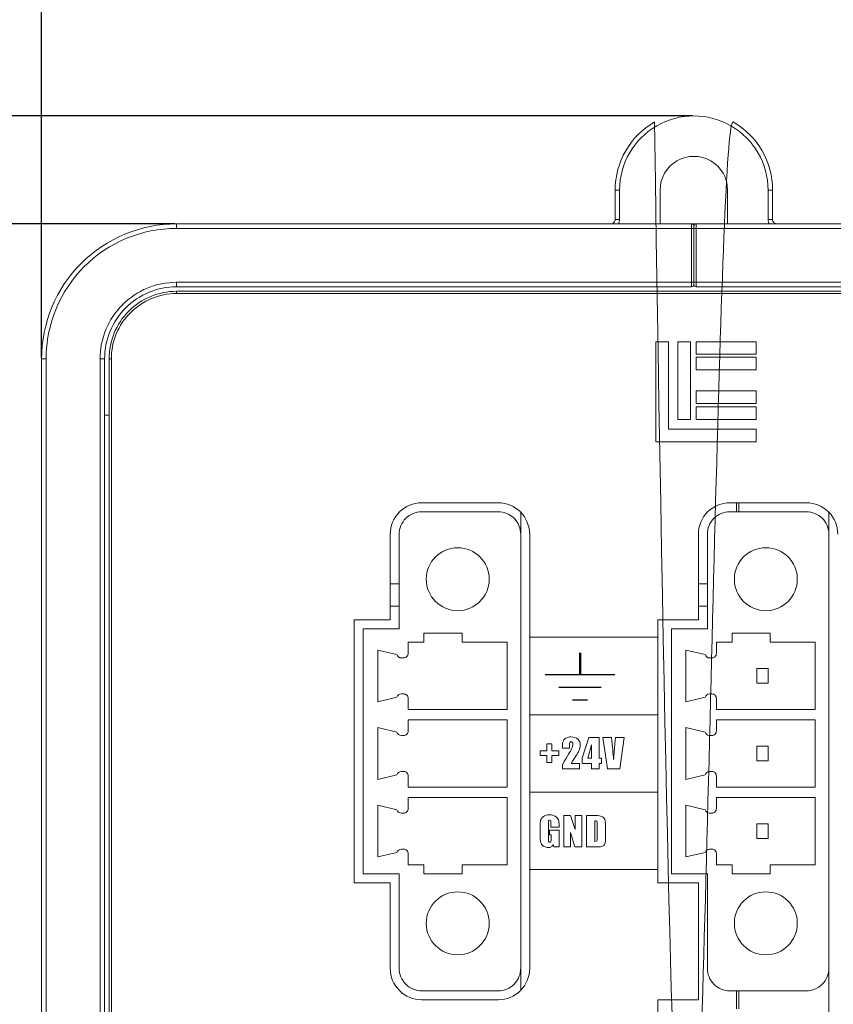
# Model space of a CAD drawing. Header units: millimetres. Extents: x 143 to 803, y 113 to 505.
# Tile 12 of 30: x 292 to 328, y 319 to 362. Entities that reach past the tile are written whole.
import ezdxf

# ---------------------------------------------------------------- set-up
doc = ezdxf.new("R2010")
doc.units = ezdxf.units.MM
doc.header["$MEASUREMENT"] = 0
doc.layers.add('layer 1', color=7, linetype='Continuous')
doc.dimstyles.get("Standard").update_dxf_attribs({"dimtxt": 0.18, "dimasz": 0.18, "dimexe": 0.18, "dimexo": 0.0625, "dimgap": 0.09, "dimtad": 0, "dimtih": 1, "dimtoh": 1, "dimdec": 4, "dimzin": 0, "dimdsep": 46, "dimtxsty": 'Standard', "dimcen": 0.09, "dimadec": 0, "dimazin": 0, "dimtfac": 1, "dimtdec": 4, "dimtofl": 0, "dimtmove": 0, "dimatfit": 3, "dimfxl": 1, "dimtolj": 1, "dimtzin": 0, "dimarcsym": 0})

# ---------------------------------------------------------------- blocks, each defined once
blk = doc.blocks.new('*D1')
at = {"color": 0, "lineweight": -2}
for p, q in [((293.283, 347.392), (293.283, 389.935)), ((293.463, 389.755), (316.693, 389.755)), ((351.103, 389.755), (327.873, 389.755)), ((351.283, 347.392), (351.283, 389.935))]:
    blk.add_line(p, q, dxfattribs=at)
at = {"color": 0}
for points in [[(293.463, 389.785), (293.463, 389.725), (293.283, 389.755)], [(351.103, 389.785), (351.103, 389.725), (351.283, 389.755)]]:
    blk.add_solid(points, dxfattribs=at)
at = {"layer": 'Defpoints', "color": 0}
for p in [(351.283, 389.755), (293.283, 347.33), (351.283, 347.33)]:
    blk.add_point(p, dxfattribs=at)
at = {"color": 0, "insert": (322.283, 389.755), "char_height": 3, "attachment_point": 5}
blk.add_mtext('\\A1;58.00', dxfattribs=at)
blk = doc.blocks.new('*D2')
at = {"color": 0, "lineweight": -2}
for p, q in [((322.221, 358.13), (259.858, 358.13)), ((260.038, 357.95), (260.038, 301.82)), ((260.038, 242.511), (260.038, 298.64)), ((322.221, 242.331), (259.858, 242.331))]:
    blk.add_line(p, q, dxfattribs=at)
at = {"color": 0}
for points in [[(260.008, 357.95), (260.068, 357.95), (260.038, 358.13)], [(260.008, 242.511), (260.068, 242.511), (260.038, 242.331)]]:
    blk.add_solid(points, dxfattribs=at)
at = {"layer": 'Defpoints', "color": 0}
for p in [(322.283, 358.13), (260.038, 242.331), (322.283, 242.331)]:
    blk.add_point(p, dxfattribs=at)
at = {"color": 0, "insert": (260.038, 300.23), "char_height": 3, "attachment_point": 5}
blk.add_mtext('\\A1;115.80', dxfattribs=at)
blk = doc.blocks.new('*D7')
at = {"color": 0, "lineweight": -2}
for p, q in [((299.221, 353.33), (281.426, 353.33)), ((281.606, 353.15), (281.606, 301.92)), ((281.606, 247.511), (281.606, 298.74)), ((299.221, 247.331), (281.426, 247.331))]:
    blk.add_line(p, q, dxfattribs=at)
at = {"color": 0}
for points in [[(281.576, 353.15), (281.636, 353.15), (281.606, 353.33)], [(281.576, 247.511), (281.636, 247.511), (281.606, 247.331)]]:
    blk.add_solid(points, dxfattribs=at)
at = {"layer": 'Defpoints', "color": 0}
for p in [(299.283, 353.33), (281.606, 247.331), (299.283, 247.331)]:
    blk.add_point(p, dxfattribs=at)
at = {"color": 0, "insert": (281.606, 300.33), "char_height": 3, "attachment_point": 5}
blk.add_mtext('\\A1;106.00', dxfattribs=at)

msp = doc.modelspace()

# ---------------------------------------------------------------- linework, layer by layer
at = {"layer": 'layer 1', "color": 250, "lineweight": 9}
for points, knots in [([(325.783, 354.83), (325.783, 356.08), (325.116, 357.235), (324.033, 357.861), (324.033, 357.861), (322.95, 358.486), (322.283, 242.331), (320.533, 357.861), (320.533, 357.861), (319.45, 357.235), (318.783, 356.08), (318.783, 354.83)], [0, 0, 0, 0, 0.25, 0.25, 0.25, 0.25, 0.5, 0.5, 0.5, 0.5, 1, 1, 1, 1]), ([(325.583, 354.83), (325.583, 356.008), (324.954, 357.098), (323.933, 357.687), (323.933, 357.687), (322.912, 358.277), (321.654, 358.277), (320.633, 357.687), (320.633, 357.687), (319.612, 357.098), (318.983, 356.008), (318.983, 354.83)], [0, 0, 0, 0, 0.25, 0.25, 0.25, 0.25, 0.5, 0.5, 0.5, 0.5, 1, 1, 1, 1]), ([(323.783, 354.83), (323.783, 355.366), (323.497, 355.861), (323.033, 356.129), (323.033, 356.129), (322.569, 356.397), (321.997, 356.397), (321.533, 356.129), (321.533, 356.129), (321.069, 355.861), (320.783, 355.366), (320.783, 354.83)], [0, 0, 0, 0, 0.25, 0.25, 0.25, 0.25, 0.5, 0.5, 0.5, 0.5, 1, 1, 1, 1]), ([(299.283, 353.33), (297.692, 353.33), (296.166, 352.697), (295.041, 351.572), (295.041, 351.572), (293.915, 350.447), (293.283, 348.921), (293.283, 347.33)], [0, 0, 0, 0, 0.333333, 0.333333, 0.333333, 0.333333, 1, 1, 1, 1]), ([(318.583, 353.33), (318.636, 353.33), (318.687, 353.351), (318.725, 353.388), (318.725, 353.388), (318.762, 353.426), (318.783, 353.477), (318.783, 353.53)], [0, 0, 0, 0, 0.333333, 0.333333, 0.333333, 0.333333, 1, 1, 1, 1]), ([(322.283, 353.23), (322.283, 353.256), (322.273, 353.282), (322.254, 353.3), (322.254, 353.3), (322.235, 353.319), (322.21, 353.33), (322.183, 353.33)], [0, 0, 0, 0, 0.333333, 0.333333, 0.333333, 0.333333, 1, 1, 1, 1]), ([(322.383, 353.33), (322.357, 353.33), (322.331, 353.319), (322.312, 353.3), (322.312, 353.3), (322.294, 353.282), (322.283, 353.256), (322.283, 353.23)], [0, 0, 0, 0, 0.333333, 0.333333, 0.333333, 0.333333, 1, 1, 1, 1]), ([(325.783, 353.53), (325.783, 353.477), (325.804, 353.426), (325.842, 353.388), (325.842, 353.388), (325.879, 353.351), (325.93, 353.33), (325.983, 353.33)], [0, 0, 0, 0, 0.333333, 0.333333, 0.333333, 0.333333, 1, 1, 1, 1]), ([(299.283, 353.129), (297.745, 353.129), (296.27, 352.518), (295.182, 351.431), (295.182, 351.431), (294.094, 350.343), (293.483, 348.868), (293.483, 347.33)], [0, 0, 0, 0, 0.333333, 0.333333, 0.333333, 0.333333, 1, 1, 1, 1]), ([(299.283, 350.73), (298.382, 350.73), (297.517, 350.371), (296.879, 349.734), (296.879, 349.734), (296.242, 349.096), (295.883, 348.231), (295.883, 347.33)], [0, 0, 0, 0, 0.333333, 0.333333, 0.333333, 0.333333, 1, 1, 1, 1]), ([(299.283, 350.53), (298.435, 350.53), (297.621, 350.193), (297.021, 349.593), (297.021, 349.593), (296.42, 348.992), (296.083, 348.179), (296.083, 347.33)], [0, 0, 0, 0, 0.333333, 0.333333, 0.333333, 0.333333, 1, 1, 1, 1]), ([(299.283, 350.33), (298.488, 350.33), (297.725, 350.014), (297.162, 349.451), (297.162, 349.451), (296.599, 348.888), (296.283, 348.125), (296.283, 347.33)], [0, 0, 0, 0, 0.333333, 0.333333, 0.333333, 0.333333, 1, 1, 1, 1]), ([(299.283, 350.23), (298.514, 350.23), (297.777, 349.924), (297.233, 349.38), (297.233, 349.38), (296.689, 348.837), (296.383, 348.099), (296.383, 347.33)], [0, 0, 0, 0, 0.333333, 0.333333, 0.333333, 0.333333, 1, 1, 1, 1]), ([(322.183, 350.53), (322.21, 350.53), (322.235, 350.54), (322.254, 350.559), (322.254, 350.559), (322.273, 350.578), (322.283, 350.603), (322.283, 350.63)], [0, 0, 0, 0, 0.333333, 0.333333, 0.333333, 0.333333, 1, 1, 1, 1]), ([(322.283, 350.63), (322.283, 350.603), (322.294, 350.578), (322.312, 350.559), (322.312, 350.559), (322.331, 350.54), (322.357, 350.53), (322.383, 350.53)], [0, 0, 0, 0, 0.333333, 0.333333, 0.333333, 0.333333, 1, 1, 1, 1]), ([(320.595, 343.638), (320.595, 343.638), (325.049, 343.638), (325.049, 343.638), (325.049, 343.638), (325.049, 343.638), (325.049, 344.201), (325.049, 344.201), (325.049, 344.201), (325.049, 344.201), (321.158, 344.201), (321.158, 344.201), (321.158, 344.201), (321.158, 344.201), (321.158, 348.091), (321.158, 348.091), (321.158, 348.091), (321.158, 348.091), (320.595, 348.091), (320.595, 348.091), (320.595, 348.091), (320.595, 348.091), (320.595, 343.638), (320.595, 343.638)], [0, 0, 0, 0, 0.142857, 0.142857, 0.142857, 0.142857, 0.285714, 0.285714, 0.285714, 0.285714, 0.428571, 0.428571, 0.428571, 0.428571, 0.571429, 0.571429, 0.571429, 0.571429, 0.714286, 0.714286, 0.714286, 0.714286, 1, 1, 1, 1]), ([(321.568, 344.628), (321.568, 344.628), (322.131, 344.628), (322.131, 344.628), (322.131, 344.628), (322.131, 344.628), (322.131, 348.091), (322.131, 348.091), (322.131, 348.091), (322.131, 348.091), (321.568, 348.091), (321.568, 348.091), (321.568, 348.091), (321.568, 348.091), (321.568, 344.628), (321.568, 344.628)], [0, 0, 0, 0, 0.2, 0.2, 0.2, 0.2, 0.4, 0.4, 0.4, 0.4, 0.6, 0.6, 0.6, 0.6, 1, 1, 1, 1]), ([(322.383, 347.529), (322.383, 347.529), (325.049, 347.529), (325.049, 347.529), (325.049, 347.529), (325.049, 347.529), (325.049, 348.091), (325.049, 348.091), (325.049, 348.091), (325.049, 348.091), (322.383, 348.091), (322.383, 348.091), (322.383, 348.091), (322.383, 348.091), (322.383, 347.529), (322.383, 347.529)], [0, 0, 0, 0, 0.2, 0.2, 0.2, 0.2, 0.4, 0.4, 0.4, 0.4, 0.6, 0.6, 0.6, 0.6, 1, 1, 1, 1]), ([(322.383, 346.845), (322.383, 346.845), (325.049, 346.845), (325.049, 346.845), (325.049, 346.845), (325.049, 346.845), (325.049, 347.408), (325.049, 347.408), (325.049, 347.408), (325.049, 347.408), (322.383, 347.408), (322.383, 347.408), (322.383, 347.408), (322.383, 347.408), (322.383, 346.845), (322.383, 346.845)], [0, 0, 0, 0, 0.2, 0.2, 0.2, 0.2, 0.4, 0.4, 0.4, 0.4, 0.6, 0.6, 0.6, 0.6, 1, 1, 1, 1]), ([(322.383, 345.336), (322.383, 345.336), (325.049, 345.336), (325.049, 345.336), (325.049, 345.336), (325.049, 345.336), (325.049, 345.899), (325.049, 345.899), (325.049, 345.899), (325.049, 345.899), (322.383, 345.899), (322.383, 345.899), (322.383, 345.899), (322.383, 345.899), (322.383, 345.336), (322.383, 345.336)], [0, 0, 0, 0, 0.2, 0.2, 0.2, 0.2, 0.4, 0.4, 0.4, 0.4, 0.6, 0.6, 0.6, 0.6, 1, 1, 1, 1]), ([(322.383, 344.628), (322.383, 344.628), (325.049, 344.628), (325.049, 344.628), (325.049, 344.628), (325.049, 344.628), (325.049, 345.192), (325.049, 345.192), (325.049, 345.192), (325.049, 345.192), (322.383, 345.192), (322.383, 345.192), (322.383, 345.192), (322.383, 345.192), (322.383, 344.628), (322.383, 344.628)], [0, 0, 0, 0, 0.2, 0.2, 0.2, 0.2, 0.4, 0.4, 0.4, 0.4, 0.6, 0.6, 0.6, 0.6, 1, 1, 1, 1]), ([(310.183, 340.93), (309.812, 340.93), (309.456, 340.782), (309.193, 340.52), (309.193, 340.52), (308.931, 340.257), (308.783, 339.901), (308.783, 339.53)], [0, 0, 0, 0, 0.333333, 0.333333, 0.333333, 0.333333, 1, 1, 1, 1]), ([(314.983, 339.53), (314.983, 339.901), (314.836, 340.257), (314.573, 340.52), (314.573, 340.52), (314.311, 340.782), (313.955, 340.93), (313.583, 340.93)], [0, 0, 0, 0, 0.333333, 0.333333, 0.333333, 0.333333, 1, 1, 1, 1]), ([(323.883, 340.93), (323.512, 340.93), (323.156, 340.782), (322.893, 340.52), (322.893, 340.52), (322.631, 340.257), (322.483, 339.901), (322.483, 339.53)], [0, 0, 0, 0, 0.333333, 0.333333, 0.333333, 0.333333, 1, 1, 1, 1]), ([(328.683, 339.53), (328.683, 339.901), (328.535, 340.257), (328.273, 340.52), (328.273, 340.52), (328.01, 340.782), (327.655, 340.93), (327.283, 340.93)], [0, 0, 0, 0, 0.333333, 0.333333, 0.333333, 0.333333, 1, 1, 1, 1]), ([(310.183, 340.53), (309.918, 340.53), (309.664, 340.425), (309.476, 340.237), (309.476, 340.237), (309.289, 340.05), (309.183, 339.795), (309.183, 339.53)], [0, 0, 0, 0, 0.333333, 0.333333, 0.333333, 0.333333, 1, 1, 1, 1]), ([(314.583, 339.53), (314.583, 339.795), (314.478, 340.05), (314.29, 340.237), (314.29, 340.237), (314.103, 340.425), (313.849, 340.53), (313.583, 340.53)], [0, 0, 0, 0, 0.333333, 0.333333, 0.333333, 0.333333, 1, 1, 1, 1]), ([(323.883, 340.53), (323.618, 340.53), (323.364, 340.425), (323.176, 340.237), (323.176, 340.237), (322.988, 340.05), (322.883, 339.795), (322.883, 339.53)], [0, 0, 0, 0, 0.333333, 0.333333, 0.333333, 0.333333, 1, 1, 1, 1]), ([(328.283, 339.53), (328.283, 339.795), (328.178, 340.05), (327.99, 340.237), (327.99, 340.237), (327.803, 340.425), (327.548, 340.53), (327.283, 340.53)], [0, 0, 0, 0, 0.333333, 0.333333, 0.333333, 0.333333, 1, 1, 1, 1]), ([(311.783, 336.13), (312.556, 336.13), (313.183, 336.757), (313.183, 337.53), (313.183, 337.53), (313.183, 338.303), (312.556, 338.93), (311.783, 338.93), (311.783, 338.93), (311.01, 338.93), (310.383, 338.303), (310.383, 337.53), (310.383, 337.53), (310.383, 336.757), (311.01, 336.13), (311.783, 336.13)], [0, 0, 0, 0, 0.2, 0.2, 0.2, 0.2, 0.4, 0.4, 0.4, 0.4, 0.6, 0.6, 0.6, 0.6, 1, 1, 1, 1]), ([(325.483, 336.13), (326.256, 336.13), (326.883, 336.757), (326.883, 337.53), (326.883, 337.53), (326.883, 338.303), (326.256, 338.93), (325.483, 338.93), (325.483, 338.93), (324.71, 338.93), (324.083, 338.303), (324.083, 337.53), (324.083, 337.53), (324.083, 336.757), (324.71, 336.13), (325.483, 336.13)], [0, 0, 0, 0, 0.2, 0.2, 0.2, 0.2, 0.4, 0.4, 0.4, 0.4, 0.6, 0.6, 0.6, 0.6, 1, 1, 1, 1]), ([(314.983, 334.953), (314.983, 334.953), (320.683, 334.953), (320.683, 334.953), (320.683, 334.953), (320.683, 334.953), (320.683, 331.507), (320.683, 331.507), (320.683, 331.507), (320.683, 331.507), (314.983, 331.507), (314.983, 331.507), (314.983, 331.507), (314.983, 331.507), (314.983, 334.953), (314.983, 334.953)], [0, 0, 0, 0, 0.2, 0.2, 0.2, 0.2, 0.4, 0.4, 0.4, 0.4, 0.6, 0.6, 0.6, 0.6, 1, 1, 1, 1]), ([(309.383, 334.03), (309.436, 334.03), (309.487, 334.051), (309.525, 334.088), (309.525, 334.088), (309.562, 334.126), (309.583, 334.177), (309.583, 334.23)], [0, 0, 0, 0, 0.333333, 0.333333, 0.333333, 0.333333, 1, 1, 1, 1]), ([(323.083, 334.03), (323.136, 334.03), (323.187, 334.051), (323.225, 334.088), (323.225, 334.088), (323.262, 334.126), (323.283, 334.177), (323.283, 334.23)], [0, 0, 0, 0, 0.333333, 0.333333, 0.333333, 0.333333, 1, 1, 1, 1]), ([(309.583, 332.23), (309.583, 332.283), (309.562, 332.334), (309.525, 332.371), (309.525, 332.371), (309.487, 332.409), (309.436, 332.43), (309.383, 332.43)], [0, 0, 0, 0, 0.333333, 0.333333, 0.333333, 0.333333, 1, 1, 1, 1]), ([(323.283, 332.23), (323.283, 332.283), (323.262, 332.334), (323.225, 332.371), (323.225, 332.371), (323.187, 332.409), (323.136, 332.43), (323.083, 332.43)], [0, 0, 0, 0, 0.333333, 0.333333, 0.333333, 0.333333, 1, 1, 1, 1]), ([(309.383, 330.58), (309.436, 330.58), (309.487, 330.601), (309.525, 330.638), (309.525, 330.638), (309.562, 330.676), (309.583, 330.727), (309.583, 330.78)], [0, 0, 0, 0, 0.333333, 0.333333, 0.333333, 0.333333, 1, 1, 1, 1]), ([(317.202, 329.334), (317.202, 329.334), (317.202, 329.095), (317.202, 329.095), (317.202, 329.095), (317.202, 329.095), (316.437, 329.095), (316.437, 329.095), (316.437, 329.095), (316.437, 329.095), (316.437, 329.294), (316.437, 329.294), (316.437, 329.294), (316.664, 329.666), (316.799, 329.894), (316.842, 329.983), (316.842, 329.983), (316.885, 330.071), (316.906, 330.14), (316.906, 330.189), (316.906, 330.189), (316.906, 330.227), (316.9, 330.255), (316.887, 330.274), (316.887, 330.274), (316.874, 330.292), (316.854, 330.302), (316.827, 330.302), (316.827, 330.302), (316.801, 330.302), (316.781, 330.291), (316.768, 330.271), (316.768, 330.271), (316.755, 330.25), (316.749, 330.209), (316.749, 330.148), (316.749, 330.148), (316.749, 330.148), (316.749, 330.016), (316.749, 330.016), (316.749, 330.016), (316.749, 330.016), (316.437, 330.016), (316.437, 330.016), (316.437, 330.016), (316.437, 330.016), (316.437, 330.067), (316.437, 330.067), (316.437, 330.067), (316.437, 330.145), (316.441, 330.206), (316.449, 330.251), (316.449, 330.251), (316.456, 330.296), (316.476, 330.341), (316.508, 330.384), (316.508, 330.384), (316.54, 330.428), (316.581, 330.461), (316.631, 330.483), (316.631, 330.483), (316.682, 330.506), (316.743, 330.517), (316.813, 330.517), (316.813, 330.517), (316.952, 330.517), (317.056, 330.483), (317.127, 330.414), (317.127, 330.414), (317.198, 330.345), (317.234, 330.259), (317.234, 330.153), (317.234, 330.153), (317.234, 330.074), (317.214, 329.989), (317.174, 329.9), (317.174, 329.9), (317.134, 329.811), (317.016, 329.622), (316.821, 329.334), (316.821, 329.334), (316.821, 329.334), (317.202, 329.334), (317.202, 329.334)], [0, 0, 0, 0, 0.045455, 0.045455, 0.045455, 0.045455, 0.090909, 0.090909, 0.090909, 0.090909, 0.136364, 0.136364, 0.136364, 0.136364, 0.181818, 0.181818, 0.181818, 0.181818, 0.227273, 0.227273, 0.227273, 0.227273, 0.272727, 0.272727, 0.272727, 0.272727, 0.318182, 0.318182, 0.318182, 0.318182, 0.363636, 0.363636, 0.363636, 0.363636, 0.409091, 0.409091, 0.409091, 0.409091, 0.454545, 0.454545, 0.454545, 0.454545, 0.5, 0.5, 0.5, 0.5, 0.545455, 0.545455, 0.545455, 0.545455, 0.590909, 0.590909, 0.590909, 0.590909, 0.636364, 0.636364, 0.636364, 0.636364, 0.681818, 0.681818, 0.681818, 0.681818, 0.727273, 0.727273, 0.727273, 0.727273, 0.772727, 0.772727, 0.772727, 0.772727, 0.818182, 0.818182, 0.818182, 0.818182, 0.863636, 0.863636, 0.863636, 0.863636, 0.909091, 0.909091, 0.909091, 0.909091, 1, 1, 1, 1]), ([(323.083, 330.58), (323.136, 330.58), (323.187, 330.601), (323.225, 330.638), (323.225, 330.638), (323.262, 330.676), (323.283, 330.727), (323.283, 330.78)], [0, 0, 0, 0, 0.333333, 0.333333, 0.333333, 0.333333, 1, 1, 1, 1]), ([(315.445, 329.896), (315.445, 329.896), (315.753, 329.896), (315.753, 329.896), (315.753, 329.896), (315.753, 329.896), (315.753, 330.206), (315.753, 330.206), (315.753, 330.206), (315.753, 330.206), (315.963, 330.206), (315.963, 330.206), (315.963, 330.206), (315.963, 330.206), (315.963, 329.896), (315.963, 329.896), (315.963, 329.896), (315.963, 329.896), (316.274, 329.896), (316.274, 329.896), (316.274, 329.896), (316.274, 329.896), (316.274, 329.686), (316.274, 329.686), (316.274, 329.686), (316.274, 329.686), (315.963, 329.686), (315.963, 329.686), (315.963, 329.686), (315.963, 329.686), (315.963, 329.378), (315.963, 329.378), (315.963, 329.378), (315.963, 329.378), (315.753, 329.378), (315.753, 329.378), (315.753, 329.378), (315.753, 329.378), (315.753, 329.686), (315.753, 329.686), (315.753, 329.686), (315.753, 329.686), (315.445, 329.686), (315.445, 329.686), (315.445, 329.686), (315.445, 329.686), (315.445, 329.896), (315.445, 329.896)], [0, 0, 0, 0, 0.076923, 0.076923, 0.076923, 0.076923, 0.153846, 0.153846, 0.153846, 0.153846, 0.230769, 0.230769, 0.230769, 0.230769, 0.307692, 0.307692, 0.307692, 0.307692, 0.384615, 0.384615, 0.384615, 0.384615, 0.461538, 0.461538, 0.461538, 0.461538, 0.538462, 0.538462, 0.538462, 0.538462, 0.615385, 0.615385, 0.615385, 0.615385, 0.692308, 0.692308, 0.692308, 0.692308, 0.769231, 0.769231, 0.769231, 0.769231, 0.846154, 0.846154, 0.846154, 0.846154, 1, 1, 1, 1]), ([(318.076, 330.49), (318.076, 330.49), (318.076, 329.578), (318.076, 329.578), (318.076, 329.578), (318.076, 329.578), (318.174, 329.578), (318.174, 329.578), (318.174, 329.578), (318.174, 329.578), (318.174, 329.341), (318.174, 329.341), (318.174, 329.341), (318.174, 329.341), (318.076, 329.341), (318.076, 329.341), (318.076, 329.341), (318.076, 329.341), (318.076, 329.095), (318.076, 329.095), (318.076, 329.095), (318.076, 329.095), (317.728, 329.095), (317.728, 329.095), (317.728, 329.095), (317.728, 329.095), (317.728, 329.341), (317.728, 329.341), (317.728, 329.341), (317.728, 329.341), (317.314, 329.341), (317.314, 329.341), (317.314, 329.341), (317.314, 329.341), (317.314, 329.578), (317.314, 329.578), (317.314, 329.578), (317.314, 329.578), (317.615, 330.49), (317.615, 330.49), (317.615, 330.49), (317.615, 330.49), (318.076, 330.49), (318.076, 330.49)], [0, 0, 0, 0, 0.083333, 0.083333, 0.083333, 0.083333, 0.166667, 0.166667, 0.166667, 0.166667, 0.25, 0.25, 0.25, 0.25, 0.333333, 0.333333, 0.333333, 0.333333, 0.416667, 0.416667, 0.416667, 0.416667, 0.5, 0.5, 0.5, 0.5, 0.583333, 0.583333, 0.583333, 0.583333, 0.666667, 0.666667, 0.666667, 0.666667, 0.75, 0.75, 0.75, 0.75, 0.833333, 0.833333, 0.833333, 0.833333, 1, 1, 1, 1]), ([(317.728, 329.578), (317.728, 329.578), (317.728, 330.172), (317.728, 330.172), (317.728, 330.172), (317.728, 330.172), (317.573, 329.578), (317.573, 329.578), (317.573, 329.578), (317.573, 329.578), (317.728, 329.578), (317.728, 329.578)], [0, 0, 0, 0, 0.25, 0.25, 0.25, 0.25, 0.5, 0.5, 0.5, 0.5, 1, 1, 1, 1]), ([(319.179, 330.49), (319.179, 330.49), (318.995, 329.095), (318.995, 329.095), (318.995, 329.095), (318.995, 329.095), (318.446, 329.095), (318.446, 329.095), (318.446, 329.095), (318.446, 329.095), (318.236, 330.49), (318.236, 330.49), (318.236, 330.49), (318.236, 330.49), (318.618, 330.49), (318.618, 330.49), (318.618, 330.49), (318.662, 330.106), (318.693, 329.78), (318.713, 329.514), (318.713, 329.514), (318.732, 329.783), (318.752, 330.022), (318.772, 330.23), (318.772, 330.23), (318.772, 330.23), (318.796, 330.49), (318.796, 330.49), (318.796, 330.49), (318.796, 330.49), (319.179, 330.49), (319.179, 330.49)], [0, 0, 0, 0, 0.111111, 0.111111, 0.111111, 0.111111, 0.222222, 0.222222, 0.222222, 0.222222, 0.333333, 0.333333, 0.333333, 0.333333, 0.444444, 0.444444, 0.444444, 0.444444, 0.555556, 0.555556, 0.555556, 0.555556, 0.666667, 0.666667, 0.666667, 0.666667, 0.777778, 0.777778, 0.777778, 0.777778, 1, 1, 1, 1]), ([(309.583, 328.78), (309.583, 328.833), (309.562, 328.884), (309.525, 328.922), (309.525, 328.922), (309.487, 328.959), (309.436, 328.98), (309.383, 328.98)], [0, 0, 0, 0, 0.333333, 0.333333, 0.333333, 0.333333, 1, 1, 1, 1]), ([(323.283, 328.78), (323.283, 328.833), (323.262, 328.884), (323.225, 328.922), (323.225, 328.922), (323.187, 328.959), (323.136, 328.98), (323.083, 328.98)], [0, 0, 0, 0, 0.333333, 0.333333, 0.333333, 0.333333, 1, 1, 1, 1]), ([(314.983, 328.062), (314.983, 328.062), (320.683, 328.062), (320.683, 328.062), (320.683, 328.062), (320.683, 328.062), (320.683, 324.617), (320.683, 324.617), (320.683, 324.617), (320.683, 324.617), (314.983, 324.617), (314.983, 324.617), (314.983, 324.617), (314.983, 324.617), (314.983, 328.062), (314.983, 328.062)], [0, 0, 0, 0, 0.2, 0.2, 0.2, 0.2, 0.4, 0.4, 0.4, 0.4, 0.6, 0.6, 0.6, 0.6, 1, 1, 1, 1]), ([(309.383, 327.13), (309.436, 327.13), (309.487, 327.151), (309.525, 327.188), (309.525, 327.188), (309.562, 327.226), (309.583, 327.277), (309.583, 327.33)], [0, 0, 0, 0, 0.333333, 0.333333, 0.333333, 0.333333, 1, 1, 1, 1]), ([(316.291, 326.51), (316.291, 326.51), (315.928, 326.51), (315.928, 326.51), (315.928, 326.51), (315.928, 326.51), (315.928, 326.637), (315.928, 326.637), (315.928, 326.637), (315.928, 326.717), (315.925, 326.767), (315.918, 326.786), (315.918, 326.786), (315.911, 326.807), (315.895, 326.817), (315.87, 326.817), (315.87, 326.817), (315.848, 326.817), (315.833, 326.808), (315.825, 326.791), (315.825, 326.791), (315.817, 326.774), (315.813, 326.73), (315.813, 326.658), (315.813, 326.658), (315.813, 326.658), (315.813, 325.99), (315.813, 325.99), (315.813, 325.99), (315.813, 325.927), (315.817, 325.885), (315.825, 325.866), (315.825, 325.866), (315.833, 325.846), (315.848, 325.836), (315.872, 325.836), (315.872, 325.836), (315.898, 325.836), (315.915, 325.847), (315.925, 325.87), (315.925, 325.87), (315.934, 325.892), (315.938, 325.936), (315.938, 326.001), (315.938, 326.001), (315.938, 326.001), (315.938, 326.166), (315.938, 326.166), (315.938, 326.166), (315.938, 326.166), (315.868, 326.166), (315.868, 326.166), (315.868, 326.166), (315.868, 326.166), (315.868, 326.378), (315.868, 326.378), (315.868, 326.378), (315.868, 326.378), (316.291, 326.378), (316.291, 326.378), (316.291, 326.378), (316.291, 326.378), (316.291, 325.63), (316.291, 325.63), (316.291, 325.63), (316.291, 325.63), (316.063, 325.63), (316.063, 325.63), (316.063, 325.63), (316.063, 325.63), (316.029, 325.73), (316.029, 325.73), (316.029, 325.73), (316.005, 325.687), (315.973, 325.654), (315.936, 325.633), (315.936, 325.633), (315.898, 325.611), (315.854, 325.6), (315.803, 325.6), (315.803, 325.6), (315.742, 325.6), (315.686, 325.615), (315.633, 325.644), (315.633, 325.644), (315.58, 325.674), (315.539, 325.711), (315.512, 325.754), (315.512, 325.754), (315.484, 325.798), (315.467, 325.844), (315.46, 325.891), (315.46, 325.891), (315.454, 325.939), (315.45, 326.011), (315.45, 326.107), (315.45, 326.107), (315.45, 326.107), (315.45, 326.522), (315.45, 326.522), (315.45, 326.522), (315.45, 326.655), (315.457, 326.752), (315.471, 326.812), (315.471, 326.812), (315.486, 326.872), (315.527, 326.928), (315.595, 326.978), (315.595, 326.978), (315.663, 327.028), (315.751, 327.053), (315.859, 327.053), (315.859, 327.053), (315.965, 327.053), (316.052, 327.032), (316.122, 326.988), (316.122, 326.988), (316.192, 326.944), (316.238, 326.892), (316.26, 326.832), (316.26, 326.832), (316.281, 326.772), (316.291, 326.685), (316.291, 326.57), (316.291, 326.57), (316.291, 326.57), (316.291, 326.51), (316.291, 326.51)], [0, 0, 0, 0, 0.030303, 0.030303, 0.030303, 0.030303, 0.060606, 0.060606, 0.060606, 0.060606, 0.090909, 0.090909, 0.090909, 0.090909, 0.121212, 0.121212, 0.121212, 0.121212, 0.151515, 0.151515, 0.151515, 0.151515, 0.181818, 0.181818, 0.181818, 0.181818, 0.212121, 0.212121, 0.212121, 0.212121, 0.242424, 0.242424, 0.242424, 0.242424, 0.272727, 0.272727, 0.272727, 0.272727, 0.30303, 0.30303, 0.30303, 0.30303, 0.333333, 0.333333, 0.333333, 0.333333, 0.363636, 0.363636, 0.363636, 0.363636, 0.393939, 0.393939, 0.393939, 0.393939, 0.424242, 0.424242, 0.424242, 0.424242, 0.454545, 0.454545, 0.454545, 0.454545, 0.484848, 0.484848, 0.484848, 0.484848, 0.515152, 0.515152, 0.515152, 0.515152, 0.545455, 0.545455, 0.545455, 0.545455, 0.575758, 0.575758, 0.575758, 0.575758, 0.606061, 0.606061, 0.606061, 0.606061, 0.636364, 0.636364, 0.636364, 0.636364, 0.666667, 0.666667, 0.666667, 0.666667, 0.69697, 0.69697, 0.69697, 0.69697, 0.727273, 0.727273, 0.727273, 0.727273, 0.757576, 0.757576, 0.757576, 0.757576, 0.787879, 0.787879, 0.787879, 0.787879, 0.818182, 0.818182, 0.818182, 0.818182, 0.848485, 0.848485, 0.848485, 0.848485, 0.878788, 0.878788, 0.878788, 0.878788, 0.909091, 0.909091, 0.909091, 0.909091, 0.939394, 0.939394, 0.939394, 0.939394, 1, 1, 1, 1]), ([(317.305, 327.025), (317.305, 327.025), (317.305, 325.63), (317.305, 325.63), (317.305, 325.63), (317.305, 325.63), (316.987, 325.63), (316.987, 325.63), (316.987, 325.63), (316.987, 325.63), (316.798, 326.264), (316.798, 326.264), (316.798, 326.264), (316.798, 326.264), (316.798, 325.63), (316.798, 325.63), (316.798, 325.63), (316.798, 325.63), (316.495, 325.63), (316.495, 325.63), (316.495, 325.63), (316.495, 325.63), (316.495, 327.025), (316.495, 327.025), (316.495, 327.025), (316.495, 327.025), (316.798, 327.025), (316.798, 327.025), (316.798, 327.025), (316.798, 327.025), (317.001, 326.397), (317.001, 326.397), (317.001, 326.397), (317.001, 326.397), (317.001, 327.025), (317.001, 327.025), (317.001, 327.025), (317.001, 327.025), (317.305, 327.025), (317.305, 327.025)], [0, 0, 0, 0, 0.090909, 0.090909, 0.090909, 0.090909, 0.181818, 0.181818, 0.181818, 0.181818, 0.272727, 0.272727, 0.272727, 0.272727, 0.363636, 0.363636, 0.363636, 0.363636, 0.454545, 0.454545, 0.454545, 0.454545, 0.545455, 0.545455, 0.545455, 0.545455, 0.636364, 0.636364, 0.636364, 0.636364, 0.727273, 0.727273, 0.727273, 0.727273, 0.818182, 0.818182, 0.818182, 0.818182, 1, 1, 1, 1]), ([(317.512, 327.025), (317.512, 327.025), (317.784, 327.025), (317.784, 327.025), (317.784, 327.025), (317.959, 327.025), (318.077, 327.017), (318.139, 327.001), (318.139, 327.001), (318.2, 326.985), (318.248, 326.958), (318.279, 326.922), (318.279, 326.922), (318.312, 326.885), (318.332, 326.844), (318.34, 326.799), (318.34, 326.799), (318.348, 326.754), (318.352, 326.665), (318.352, 326.533), (318.352, 326.533), (318.352, 326.533), (318.352, 326.045), (318.352, 326.045), (318.352, 326.045), (318.352, 325.919), (318.346, 325.835), (318.334, 325.793), (318.334, 325.793), (318.322, 325.751), (318.302, 325.718), (318.273, 325.694), (318.273, 325.694), (318.243, 325.67), (318.207, 325.654), (318.164, 325.644), (318.164, 325.644), (318.121, 325.635), (318.056, 325.63), (317.969, 325.63), (317.969, 325.63), (317.969, 325.63), (317.512, 325.63), (317.512, 325.63), (317.512, 325.63), (317.512, 325.63), (317.512, 327.025), (317.512, 327.025)], [0, 0, 0, 0, 0.076923, 0.076923, 0.076923, 0.076923, 0.153846, 0.153846, 0.153846, 0.153846, 0.230769, 0.230769, 0.230769, 0.230769, 0.307692, 0.307692, 0.307692, 0.307692, 0.384615, 0.384615, 0.384615, 0.384615, 0.461538, 0.461538, 0.461538, 0.461538, 0.538462, 0.538462, 0.538462, 0.538462, 0.615385, 0.615385, 0.615385, 0.615385, 0.692308, 0.692308, 0.692308, 0.692308, 0.769231, 0.769231, 0.769231, 0.769231, 0.846154, 0.846154, 0.846154, 0.846154, 1, 1, 1, 1]), ([(323.083, 327.13), (323.136, 327.13), (323.187, 327.151), (323.225, 327.188), (323.225, 327.188), (323.262, 327.226), (323.283, 327.277), (323.283, 327.33)], [0, 0, 0, 0, 0.333333, 0.333333, 0.333333, 0.333333, 1, 1, 1, 1]), ([(317.876, 326.787), (317.876, 326.787), (317.876, 325.868), (317.876, 325.868), (317.876, 325.868), (317.927, 325.868), (317.959, 325.879), (317.971, 325.9), (317.971, 325.9), (317.983, 325.92), (317.988, 325.978), (317.988, 326.071), (317.988, 326.071), (317.988, 326.071), (317.988, 326.614), (317.988, 326.614), (317.988, 326.614), (317.988, 326.677), (317.986, 326.717), (317.983, 326.735), (317.983, 326.735), (317.979, 326.753), (317.97, 326.766), (317.955, 326.774), (317.955, 326.774), (317.941, 326.783), (317.915, 326.787), (317.876, 326.787)], [0, 0, 0, 0, 0.125, 0.125, 0.125, 0.125, 0.25, 0.25, 0.25, 0.25, 0.375, 0.375, 0.375, 0.375, 0.5, 0.5, 0.5, 0.5, 0.625, 0.625, 0.625, 0.625, 0.75, 0.75, 0.75, 0.75, 1, 1, 1, 1]), ([(309.583, 325.33), (309.583, 325.383), (309.562, 325.434), (309.525, 325.471), (309.525, 325.471), (309.487, 325.509), (309.436, 325.53), (309.383, 325.53)], [0, 0, 0, 0, 0.333333, 0.333333, 0.333333, 0.333333, 1, 1, 1, 1]), ([(323.283, 325.33), (323.283, 325.383), (323.262, 325.434), (323.225, 325.471), (323.225, 325.471), (323.187, 325.509), (323.136, 325.53), (323.083, 325.53)], [0, 0, 0, 0, 0.333333, 0.333333, 0.333333, 0.333333, 1, 1, 1, 1]), ([(311.783, 320.83), (312.556, 320.83), (313.183, 321.457), (313.183, 322.23), (313.183, 322.23), (313.183, 323.003), (312.556, 323.63), (311.783, 323.63), (311.783, 323.63), (311.01, 323.63), (310.383, 323.003), (310.383, 322.23), (310.383, 322.23), (310.383, 321.457), (311.01, 320.83), (311.783, 320.83)], [0, 0, 0, 0, 0.2, 0.2, 0.2, 0.2, 0.4, 0.4, 0.4, 0.4, 0.6, 0.6, 0.6, 0.6, 1, 1, 1, 1]), ([(325.483, 320.83), (326.256, 320.83), (326.883, 321.457), (326.883, 322.23), (326.883, 322.23), (326.883, 323.003), (326.256, 323.63), (325.483, 323.63), (325.483, 323.63), (324.71, 323.63), (324.083, 323.003), (324.083, 322.23), (324.083, 322.23), (324.083, 321.457), (324.71, 320.83), (325.483, 320.83)], [0, 0, 0, 0, 0.2, 0.2, 0.2, 0.2, 0.4, 0.4, 0.4, 0.4, 0.6, 0.6, 0.6, 0.6, 1, 1, 1, 1]), ([(308.783, 320.23), (308.783, 319.859), (308.931, 319.503), (309.193, 319.24), (309.193, 319.24), (309.456, 318.977), (309.812, 318.83), (310.183, 318.83)], [0, 0, 0, 0, 0.333333, 0.333333, 0.333333, 0.333333, 1, 1, 1, 1]), ([(309.183, 320.23), (309.183, 319.965), (309.289, 319.71), (309.476, 319.523), (309.476, 319.523), (309.664, 319.335), (309.918, 319.23), (310.183, 319.23)], [0, 0, 0, 0, 0.333333, 0.333333, 0.333333, 0.333333, 1, 1, 1, 1]), ([(313.583, 318.83), (313.955, 318.83), (314.311, 318.977), (314.573, 319.24), (314.573, 319.24), (314.836, 319.503), (314.983, 319.859), (314.983, 320.23)], [0, 0, 0, 0, 0.333333, 0.333333, 0.333333, 0.333333, 1, 1, 1, 1]), ([(313.583, 319.23), (313.849, 319.23), (314.103, 319.335), (314.29, 319.523), (314.29, 319.523), (314.478, 319.71), (314.583, 319.965), (314.583, 320.23)], [0, 0, 0, 0, 0.333333, 0.333333, 0.333333, 0.333333, 1, 1, 1, 1]), ([(322.883, 320.23), (322.883, 319.965), (322.988, 319.71), (323.176, 319.523), (323.176, 319.523), (323.364, 319.335), (323.618, 319.23), (323.883, 319.23)], [0, 0, 0, 0, 0.333333, 0.333333, 0.333333, 0.333333, 1, 1, 1, 1]), ([(327.283, 319.23), (327.548, 319.23), (327.803, 319.335), (327.99, 319.523), (327.99, 319.523), (328.178, 319.71), (328.283, 319.965), (328.283, 320.23)], [0, 0, 0, 0, 0.333333, 0.333333, 0.333333, 0.333333, 1, 1, 1, 1])]:
    msp.add_open_spline(points, degree=3, knots=knots, dxfattribs=at)
for points in [[(318.983, 354.83), (318.983, 354.83), (318.783, 354.83), (318.783, 354.83)], [(318.783, 354.83), (318.783, 354.83), (318.783, 353.53), (318.783, 353.53)], [(318.983, 354.83), (318.983, 354.83), (318.983, 353.53), (318.983, 353.53)], [(320.783, 353.33), (320.783, 353.33), (320.783, 354.83), (320.783, 354.83)], [(323.783, 354.83), (323.783, 354.83), (323.783, 353.33), (323.783, 353.33)], [(325.583, 354.83), (325.583, 354.83), (325.783, 354.83), (325.783, 354.83)], [(325.583, 353.53), (325.583, 353.53), (325.583, 354.83), (325.583, 354.83)], [(325.783, 353.53), (325.783, 353.53), (325.783, 354.83), (325.783, 354.83)], [(299.283, 353.33), (299.283, 353.33), (345.283, 353.33), (345.283, 353.33)], [(299.283, 353.129), (299.283, 353.129), (299.283, 353.33), (299.283, 353.33)], [(318.783, 353.53), (318.783, 353.53), (318.983, 353.53), (318.983, 353.53)], [(318.928, 353.327), (318.964, 353.389), (318.983, 353.459), (318.983, 353.53)], [(322.183, 350.53), (322.183, 350.53), (322.183, 353.33), (322.183, 353.33)], [(322.383, 353.33), (322.383, 353.33), (322.383, 350.53), (322.383, 350.53)], [(325.783, 353.53), (325.783, 353.53), (325.583, 353.53), (325.583, 353.53)], [(325.583, 353.53), (325.583, 353.459), (325.602, 353.389), (325.638, 353.327)], [(299.283, 353.129), (299.283, 353.129), (345.283, 353.129), (345.283, 353.129)], [(322.283, 350.63), (322.283, 350.63), (322.283, 353.23), (322.283, 353.23)], [(299.283, 350.73), (299.283, 350.73), (345.283, 350.73), (345.283, 350.73)], [(299.283, 350.73), (299.283, 350.73), (299.283, 350.53), (299.283, 350.53)], [(299.283, 350.53), (299.283, 350.53), (322.183, 350.53), (322.183, 350.53)], [(345.283, 350.33), (345.283, 350.33), (299.283, 350.33), (299.283, 350.33)], [(299.283, 350.23), (299.283, 350.23), (299.283, 350.33), (299.283, 350.33)], [(345.283, 350.23), (345.283, 350.23), (299.283, 350.23), (299.283, 350.23)], [(322.383, 350.53), (322.383, 350.53), (345.283, 350.53), (345.283, 350.53)], [(293.483, 347.33), (293.483, 347.33), (293.283, 347.33), (293.283, 347.33)], [(293.283, 347.33), (293.283, 347.33), (293.283, 253.331), (293.283, 253.331)], [(293.483, 347.33), (293.483, 347.33), (293.483, 253.331), (293.483, 253.331)], [(295.883, 347.33), (295.883, 347.33), (296.083, 347.33), (296.083, 347.33)], [(295.883, 253.331), (295.883, 253.331), (295.883, 347.33), (295.883, 347.33)], [(296.083, 253.331), (296.083, 253.331), (296.083, 347.33), (296.083, 347.33)], [(296.383, 347.33), (296.383, 347.33), (296.283, 347.33), (296.283, 347.33)], [(296.283, 347.33), (296.283, 347.33), (296.283, 253.331), (296.283, 253.331)], [(296.383, 347.33), (296.383, 347.33), (296.383, 253.331), (296.383, 253.331)], [(296.083, 344.83), (296.083, 344.83), (296.283, 344.83), (296.283, 344.83)], [(313.583, 340.93), (313.583, 340.93), (310.183, 340.93), (310.183, 340.93)], [(327.283, 340.93), (327.283, 340.93), (323.883, 340.93), (323.883, 340.93)], [(324.183, 340.93), (324.183, 340.93), (324.183, 340.53), (324.183, 340.53)], [(324.283, 340.93), (324.283, 340.93), (324.283, 340.53), (324.283, 340.53)], [(313.583, 340.53), (313.583, 340.53), (310.183, 340.53), (310.183, 340.53)], [(314.583, 340.486), (314.583, 340.486), (314.583, 319.274), (314.583, 319.274)], [(327.283, 340.53), (327.283, 340.53), (323.883, 340.53), (323.883, 340.53)], [(328.283, 340.486), (328.283, 340.486), (328.283, 260.53), (328.283, 260.53)], [(308.783, 335.73), (308.783, 335.73), (308.783, 339.53), (308.783, 339.53)], [(309.183, 339.53), (309.183, 339.53), (309.183, 335.33), (309.183, 335.33)], [(314.983, 320.23), (314.983, 320.23), (314.983, 339.53), (314.983, 339.53)], [(322.483, 335.73), (322.483, 335.73), (322.483, 339.53), (322.483, 339.53)], [(322.883, 339.53), (322.883, 339.53), (322.883, 335.33), (322.883, 335.33)], [(308.783, 337.33), (308.783, 337.33), (309.183, 337.33), (309.183, 337.33)], [(322.483, 337.33), (322.483, 337.33), (322.883, 337.33), (322.883, 337.33)], [(308.783, 336.33), (308.783, 336.33), (309.183, 336.33), (309.183, 336.33)], [(322.483, 336.33), (322.483, 336.33), (322.883, 336.33), (322.883, 336.33)], [(307.183, 335.73), (307.183, 335.73), (308.783, 335.73), (308.783, 335.73)], [(307.183, 335.73), (307.183, 335.73), (307.183, 324.03), (307.183, 324.03)], [(320.683, 335.73), (320.683, 335.73), (322.483, 335.73), (322.483, 335.73)], [(320.683, 335.73), (320.683, 335.73), (320.683, 324.03), (320.683, 324.03)], [(307.583, 335.33), (307.583, 335.33), (309.183, 335.33), (309.183, 335.33)], [(307.583, 324.43), (307.583, 324.43), (307.583, 335.33), (307.583, 335.33)], [(311.983, 335.13), (311.983, 335.13), (310.283, 335.13), (310.283, 335.13)], [(310.283, 335.13), (310.283, 335.13), (310.283, 334.73), (310.283, 334.73)], [(311.983, 334.73), (311.983, 334.73), (311.983, 335.13), (311.983, 335.13)], [(321.283, 335.33), (321.283, 335.33), (322.883, 335.33), (322.883, 335.33)], [(321.283, 324.43), (321.283, 324.43), (321.283, 335.33), (321.283, 335.33)], [(325.683, 335.13), (325.683, 335.13), (323.983, 335.13), (323.983, 335.13)], [(323.983, 335.13), (323.983, 335.13), (323.983, 334.73), (323.983, 334.73)], [(325.683, 334.73), (325.683, 334.73), (325.683, 335.13), (325.683, 335.13)], [(310.283, 334.73), (310.283, 334.73), (309.583, 334.73), (309.583, 334.73)], [(309.583, 334.73), (309.583, 334.73), (309.583, 334.23), (309.583, 334.23)], [(313.983, 334.73), (313.983, 334.73), (311.983, 334.73), (311.983, 334.73)], [(313.983, 331.73), (313.983, 331.73), (313.983, 334.73), (313.983, 334.73)], [(323.983, 334.73), (323.983, 334.73), (323.283, 334.73), (323.283, 334.73)], [(323.283, 334.73), (323.283, 334.73), (323.283, 334.23), (323.283, 334.23)], [(327.683, 334.73), (327.683, 334.73), (325.683, 334.73), (325.683, 334.73)], [(327.683, 331.73), (327.683, 331.73), (327.683, 334.73), (327.683, 334.73)], [(308.233, 334.38), (308.233, 334.38), (309.083, 334.18), (309.083, 334.18)], [(308.233, 334.38), (308.233, 334.38), (308.233, 332.08), (308.233, 332.08)], [(309.083, 334.18), (309.106, 334.091), (309.186, 334.03), (309.277, 334.03)], [(309.383, 334.03), (309.383, 334.03), (309.277, 334.03), (309.277, 334.03)], [(321.933, 334.38), (321.933, 334.38), (322.783, 334.18), (322.783, 334.18)], [(321.933, 334.38), (321.933, 334.38), (321.933, 332.08), (321.933, 332.08)], [(322.783, 334.18), (322.806, 334.091), (322.886, 334.03), (322.977, 334.03)], [(323.083, 334.03), (323.083, 334.03), (322.977, 334.03), (322.977, 334.03)], [(325.583, 333.555), (325.583, 333.555), (325.083, 333.555), (325.083, 333.555)], [(325.083, 333.555), (325.083, 333.555), (325.083, 332.905), (325.083, 332.905)], [(325.583, 332.905), (325.583, 332.905), (325.583, 333.555), (325.583, 333.555)], [(325.083, 332.905), (325.083, 332.905), (325.583, 332.905), (325.583, 332.905)], [(309.083, 332.28), (309.083, 332.28), (308.233, 332.08), (308.233, 332.08)], [(309.277, 332.43), (309.186, 332.43), (309.106, 332.368), (309.083, 332.28)], [(309.277, 332.43), (309.277, 332.43), (309.383, 332.43), (309.383, 332.43)], [(322.783, 332.28), (322.783, 332.28), (321.933, 332.08), (321.933, 332.08)], [(322.977, 332.43), (322.886, 332.43), (322.806, 332.368), (322.783, 332.28)], [(322.977, 332.43), (322.977, 332.43), (323.083, 332.43), (323.083, 332.43)], [(309.583, 332.23), (309.583, 332.23), (309.583, 331.73), (309.583, 331.73)], [(323.283, 332.23), (323.283, 332.23), (323.283, 331.73), (323.283, 331.73)], [(309.583, 331.73), (309.583, 331.73), (313.983, 331.73), (313.983, 331.73)], [(323.283, 331.73), (323.283, 331.73), (327.683, 331.73), (327.683, 331.73)], [(313.983, 331.28), (313.983, 331.28), (309.583, 331.28), (309.583, 331.28)], [(309.583, 331.28), (309.583, 331.28), (309.583, 330.78), (309.583, 330.78)], [(313.983, 328.28), (313.983, 328.28), (313.983, 331.28), (313.983, 331.28)], [(327.683, 331.28), (327.683, 331.28), (323.283, 331.28), (323.283, 331.28)], [(323.283, 331.28), (323.283, 331.28), (323.283, 330.78), (323.283, 330.78)], [(327.683, 328.28), (327.683, 328.28), (327.683, 331.28), (327.683, 331.28)], [(308.233, 330.93), (308.233, 330.93), (309.083, 330.73), (309.083, 330.73)], [(308.233, 330.93), (308.233, 330.93), (308.233, 328.63), (308.233, 328.63)], [(309.083, 330.73), (309.106, 330.642), (309.186, 330.58), (309.277, 330.58)], [(309.383, 330.58), (309.383, 330.58), (309.277, 330.58), (309.277, 330.58)], [(321.933, 330.93), (321.933, 330.93), (322.783, 330.73), (322.783, 330.73)], [(321.933, 330.93), (321.933, 330.93), (321.933, 328.63), (321.933, 328.63)], [(322.783, 330.73), (322.806, 330.642), (322.886, 330.58), (322.977, 330.58)], [(323.083, 330.58), (323.083, 330.58), (322.977, 330.58), (322.977, 330.58)], [(325.583, 330.105), (325.583, 330.105), (325.083, 330.105), (325.083, 330.105)], [(325.083, 330.105), (325.083, 330.105), (325.083, 329.455), (325.083, 329.455)], [(325.583, 329.455), (325.583, 329.455), (325.583, 330.105), (325.583, 330.105)], [(325.083, 329.455), (325.083, 329.455), (325.583, 329.455), (325.583, 329.455)], [(309.083, 328.83), (309.083, 328.83), (308.233, 328.63), (308.233, 328.63)], [(309.277, 328.98), (309.186, 328.98), (309.106, 328.918), (309.083, 328.83)], [(309.277, 328.98), (309.277, 328.98), (309.383, 328.98), (309.383, 328.98)], [(309.583, 328.78), (309.583, 328.78), (309.583, 328.28), (309.583, 328.28)], [(322.783, 328.83), (322.783, 328.83), (321.933, 328.63), (321.933, 328.63)], [(322.977, 328.98), (322.886, 328.98), (322.806, 328.918), (322.783, 328.83)], [(322.977, 328.98), (322.977, 328.98), (323.083, 328.98), (323.083, 328.98)], [(323.283, 328.78), (323.283, 328.78), (323.283, 328.28), (323.283, 328.28)], [(309.583, 328.28), (309.583, 328.28), (313.983, 328.28), (313.983, 328.28)], [(323.283, 328.28), (323.283, 328.28), (327.683, 328.28), (327.683, 328.28)], [(308.233, 327.48), (308.233, 327.48), (309.083, 327.28), (309.083, 327.28)], [(308.233, 327.48), (308.233, 327.48), (308.233, 325.18), (308.233, 325.18)], [(313.983, 327.83), (313.983, 327.83), (309.583, 327.83), (309.583, 327.83)], [(309.583, 327.83), (309.583, 327.83), (309.583, 327.33), (309.583, 327.33)], [(313.983, 324.83), (313.983, 324.83), (313.983, 327.83), (313.983, 327.83)], [(321.933, 327.48), (321.933, 327.48), (322.783, 327.28), (322.783, 327.28)], [(321.933, 327.48), (321.933, 327.48), (321.933, 325.18), (321.933, 325.18)], [(327.683, 327.83), (327.683, 327.83), (323.283, 327.83), (323.283, 327.83)], [(323.283, 327.83), (323.283, 327.83), (323.283, 327.33), (323.283, 327.33)], [(327.683, 324.83), (327.683, 324.83), (327.683, 327.83), (327.683, 327.83)], [(309.083, 327.28), (309.106, 327.191), (309.186, 327.13), (309.277, 327.13)], [(309.383, 327.13), (309.383, 327.13), (309.277, 327.13), (309.277, 327.13)], [(322.783, 327.28), (322.806, 327.191), (322.886, 327.13), (322.977, 327.13)], [(323.083, 327.13), (323.083, 327.13), (322.977, 327.13), (322.977, 327.13)], [(325.583, 326.655), (325.583, 326.655), (325.083, 326.655), (325.083, 326.655)], [(325.083, 326.655), (325.083, 326.655), (325.083, 326.005), (325.083, 326.005)], [(325.583, 326.005), (325.583, 326.005), (325.583, 326.655), (325.583, 326.655)], [(325.083, 326.005), (325.083, 326.005), (325.583, 326.005), (325.583, 326.005)], [(309.083, 325.38), (309.083, 325.38), (308.233, 325.18), (308.233, 325.18)], [(309.277, 325.53), (309.186, 325.53), (309.106, 325.468), (309.083, 325.38)], [(309.277, 325.53), (309.277, 325.53), (309.383, 325.53), (309.383, 325.53)], [(309.583, 325.33), (309.583, 325.33), (309.583, 324.83), (309.583, 324.83)], [(322.783, 325.38), (322.783, 325.38), (321.933, 325.18), (321.933, 325.18)], [(322.977, 325.53), (322.886, 325.53), (322.806, 325.468), (322.783, 325.38)], [(322.977, 325.53), (322.977, 325.53), (323.083, 325.53), (323.083, 325.53)], [(323.283, 325.33), (323.283, 325.33), (323.283, 324.83), (323.283, 324.83)], [(309.583, 324.83), (309.583, 324.83), (310.283, 324.83), (310.283, 324.83)], [(310.283, 324.83), (310.283, 324.83), (310.283, 324.43), (310.283, 324.43)], [(311.983, 324.83), (311.983, 324.83), (313.983, 324.83), (313.983, 324.83)], [(311.983, 324.43), (311.983, 324.43), (311.983, 324.83), (311.983, 324.83)], [(323.283, 324.83), (323.283, 324.83), (323.983, 324.83), (323.983, 324.83)], [(323.983, 324.83), (323.983, 324.83), (323.983, 324.43), (323.983, 324.43)], [(325.683, 324.83), (325.683, 324.83), (327.683, 324.83), (327.683, 324.83)], [(325.683, 324.43), (325.683, 324.43), (325.683, 324.83), (325.683, 324.83)], [(307.583, 324.43), (307.583, 324.43), (309.183, 324.43), (309.183, 324.43)], [(309.183, 320.23), (309.183, 320.23), (309.183, 324.43), (309.183, 324.43)], [(310.283, 324.43), (310.283, 324.43), (311.983, 324.43), (311.983, 324.43)], [(321.283, 324.43), (321.283, 324.43), (322.883, 324.43), (322.883, 324.43)], [(322.883, 320.23), (322.883, 320.23), (322.883, 324.43), (322.883, 324.43)], [(323.983, 324.43), (323.983, 324.43), (325.683, 324.43), (325.683, 324.43)], [(308.783, 324.03), (308.783, 324.03), (307.183, 324.03), (307.183, 324.03)], [(308.783, 320.23), (308.783, 320.23), (308.783, 324.03), (308.783, 324.03)], [(322.483, 324.03), (322.483, 324.03), (320.683, 324.03), (320.683, 324.03)], [(322.483, 318.83), (322.483, 318.83), (322.483, 324.03), (322.483, 324.03)], [(313.583, 319.23), (313.583, 319.23), (310.183, 319.23), (310.183, 319.23)], [(327.283, 319.23), (327.283, 319.23), (323.883, 319.23), (323.883, 319.23)], [(324.183, 319.23), (324.183, 319.23), (324.183, 318.43), (324.183, 318.43)], [(324.283, 319.23), (324.283, 319.23), (324.283, 318.43), (324.283, 318.43)], [(310.183, 318.83), (310.183, 318.83), (313.583, 318.83), (313.583, 318.83)], [(320.683, 318.83), (320.683, 318.83), (322.483, 318.83), (322.483, 318.83)], [(320.683, 318.83), (320.683, 318.83), (320.683, 260.53), (320.683, 260.53)]]:
    msp.add_open_spline(points, degree=3, dxfattribs=at)
at = {"layer": 'layer 1', "color": 250, "lineweight": 50}
msp.add_open_spline([(317.223, 334.257), (317.223, 334.257), (317.223, 333.293), (317.223, 333.293)], degree=3, dxfattribs=at)
at = {"layer": 'layer 1', "color": 250, "lineweight": 30}
for points in [[(315.675, 333.293), (315.675, 333.293), (318.771, 333.293), (318.771, 333.293)], [(316.284, 332.73), (316.91, 332.73), (317.536, 332.73), (318.162, 332.73)], [(316.892, 332.166), (316.892, 332.166), (317.554, 332.166), (317.554, 332.166)]]:
    msp.add_open_spline(points, degree=3, dxfattribs=at)

# ---------------------------------------------------------------- dimensions: what is measured, and where the dimension line sits
dim = msp.add_linear_dim(base=(351.283, 389.755), p1=(293.283, 347.33), p2=(351.283, 347.33), dimstyle='Standard', override={"dimtxt": 3, "dimdec": 2})
dim.commit()
dim.dimension.update_dxf_attribs({"geometry": '*D1', "text_midpoint": (322.283, 389.755)})
for base, p1, p2, picture, middle in [((260.038, 242.331), (322.283, 358.13), (322.283, 242.331), '*D2', (260.038, 300.23)), ((281.606, 247.331), (299.283, 353.33), (299.283, 247.331), '*D7', (281.606, 300.33))]:
    dim = msp.add_linear_dim(base=base, p1=p1, p2=p2, angle=90, dimstyle='Standard', override={"dimtxt": 3, "dimdec": 2})
    dim.commit()
    dim.dimension.update_dxf_attribs({"geometry": picture, "text_midpoint": middle})

doc.saveas('drawing.dxf')
